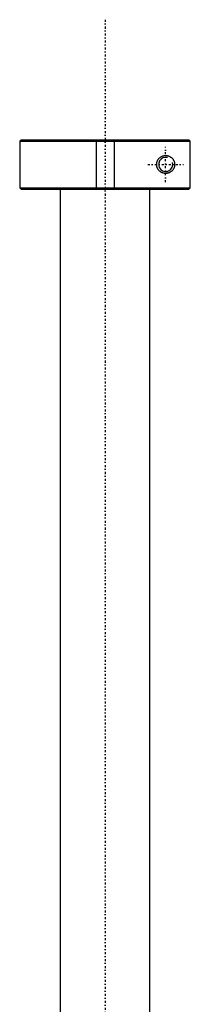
# Model space of a CAD drawing. Extents: x -168 to 702, y -104 to 484.
# Tile 4 of 4: x 631 to 669, y 265 to 484. Entities that reach past the tile are written whole.
import ezdxf

# ---------------------------------------------------------------- set-up
doc = ezdxf.new("R2010")
doc.units = 0
doc.linetypes.add('CENTER', pattern=[1.5, 0.45, -0.5, 0.05, -0.5])
for name, color, linetype in [('AM_0', 7, 'CONTINUOUS'), ('AM_10', 7, 'CONTINUOUS'), ('AM_7', 7, 'CENTER')]:
    doc.layers.add(name, color=color, linetype=linetype)

msp = doc.modelspace()

# ---------------------------------------------------------------- linework, layer by layer
at = {"layer": 'AM_0', "color": 7, "linetype": 'CONTINUOUS'}
for p, q in [((631.3, 457.5), (631, 457.2)), ((631, 457.2), (631, 446.8)), ((631, 457.2), (668.99, 457.2)), ((631.3, 457.5), (668.68, 457.5)), ((668.99, 457.2), (668.68, 457.5)), ((668.99, 446.8), (668.99, 457.2)), ((631, 446.8), (631.3, 446.5)), ((631, 446.8), (668.99, 446.8)), ((631.3, 446.5), (668.68, 446.5)), ((640, 446.5), (640, 212.5)), ((660, 212.5), (660, 446.5)), ((668.68, 446.5), (668.99, 446.8))]:
    msp.add_line(p, q, dxfattribs=at)
msp.add_polyline3d([(661.5, 452, 0), (661.5, 452.01, 0), (661.5, 452.03, 0), (661.5, 452.06, 0), (661.5, 452.07, 0), (661.5, 452.08, 0), (661.5, 452.1, 0), (661.5, 452.13, 0), (661.51, 452.15, 0), (661.51, 452.17, 0), (661.51, 452.2, 0), (661.51, 452.21, 0), (661.51, 452.22, 0), (661.51, 452.24, 0), (661.52, 452.27, 0), (661.52, 452.29, 0), (661.52, 452.31, 0), (661.53, 452.34, 0), (661.53, 452.35, 0), (661.53, 452.36, 0), (661.54, 452.38, 0), (661.54, 452.41, 0), (661.54, 452.42, 0), (661.55, 452.43, 0), (661.55, 452.45, 0), (661.56, 452.47, 0), (661.56, 452.49, 0), (661.56, 452.5, 0), (661.57, 452.52, 0), (661.58, 452.54, 0), (661.58, 452.57, 0), (661.59, 452.59, 0), (661.6, 452.61, 0), (661.6, 452.62, 0), (661.6, 452.63, 0), (661.61, 452.65, 0), (661.62, 452.68, 0), (661.63, 452.7, 0), (661.63, 452.72, 0), (661.64, 452.74, 0), (661.65, 452.75, 0), (661.65, 452.76, 0), (661.66, 452.78, 0), (661.67, 452.81, 0), (661.68, 452.83, 0), (661.69, 452.85, 0), (661.7, 452.87, 0), (661.7, 452.88, 0), (661.71, 452.89, 0), (661.72, 452.91, 0), (661.73, 452.93, 0), (661.74, 452.95, 0), (661.75, 452.97, 0), (661.76, 452.99, 0), (661.77, 453, 0), (661.77, 453.01, 0), (661.78, 453.03, 0), (661.8, 453.05, 0), (661.81, 453.07, 0), (661.82, 453.08, 0), (661.83, 453.1, 0), (661.84, 453.11, 0), (661.84, 453.12, 0), (661.86, 453.14, 0), (661.87, 453.16, 0), (661.87, 453.17, 0), (661.91, 453.22, 0), (661.99, 453.31, 0), (662.07, 453.4, 0), (662.16, 453.49, 0), (662.25, 453.56, 0), (662.35, 453.63, 0), (662.39, 453.67, 0), (662.44, 453.7, 0), (662.54, 453.76, 0), (662.65, 453.81, 0), (662.7, 453.83, 0), (662.75, 453.85, 0), (662.85, 453.89, 0), (662.96, 453.93, 0), (663.01, 453.94, 0), (663.06, 453.95, 0), (663.17, 453.97, 0), (663.27, 453.99, 0), (663.37, 454, 0), (663.47, 454, 0), (663.57, 454, 0), (663.62, 454, 0), (663.67, 453.99, 0), (663.76, 453.98, 0), (663.86, 453.97, 0), (663.96, 453.95, 0), (664.06, 453.92, 0), (664.15, 453.89, 0), (664.2, 453.87, 0), (664.25, 453.85, 0), (664.34, 453.81, 0), (664.44, 453.77, 0), (664.52, 453.72, 0), (664.61, 453.66, 0), (664.7, 453.6, 0), (664.74, 453.57, 0), (664.78, 453.54, 0), (664.86, 453.47, 0), (664.93, 453.4, 0), (665, 453.32, 0), (665.07, 453.24, 0), (665.14, 453.15, 0), (665.17, 453.1, 0), (665.2, 453.05, 0), (665.26, 452.95, 0), (665.29, 452.88, 0), (665.3, 452.87, 0), (665.31, 452.85, 0), (665.32, 452.84, 0), (665.32, 452.83, 0), (665.33, 452.81, 0), (665.34, 452.79, 0), (665.35, 452.77, 0), (665.35, 452.75, 0), (665.36, 452.73, 0), (665.37, 452.72, 0), (665.37, 452.71, 0), (665.38, 452.69, 0), (665.38, 452.67, 0), (665.39, 452.65, 0), (665.4, 452.63, 0), (665.41, 452.61, 0), (665.41, 452.6, 0), (665.41, 452.59, 0), (665.42, 452.57, 0), (665.42, 452.55, 0), (665.43, 452.52, 0), (665.44, 452.5, 0), (665.44, 452.48, 0), (665.44, 452.47, 0), (665.45, 452.46, 0), (665.45, 452.44, 0), (665.46, 452.42, 0), (665.46, 452.41, 0), (665.46, 452.39, 0), (665.46, 452.37, 0), (665.47, 452.35, 0), (665.47, 452.34, 0), (665.47, 452.33, 0), (665.48, 452.31, 0), (665.48, 452.28, 0), (665.48, 452.26, 0), (665.49, 452.24, 0), (665.49, 452.22, 0), (665.49, 452.21, 0), (665.49, 452.19, 0), (665.49, 452.17, 0), (665.49, 452.15, 0), (665.5, 452.13, 0), (665.5, 452.1, 0), (665.5, 452.08, 0), (665.5, 452.07, 0), (665.5, 452.06, 0), (665.5, 452.03, 0), (665.5, 452.01, 0), (665.5, 452, 0), (665.5, 451.99, 0), (665.5, 451.97, 0), (665.5, 451.94, 0), (665.5, 451.93, 0), (665.5, 451.92, 0), (665.5, 451.9, 0), (665.5, 451.87, 0), (665.49, 451.85, 0), (665.49, 451.83, 0), (665.49, 451.81, 0), (665.49, 451.79, 0), (665.49, 451.78, 0), (665.49, 451.76, 0), (665.48, 451.74, 0), (665.48, 451.72, 0), (665.48, 451.69, 0), (665.47, 451.67, 0), (665.47, 451.66, 0), (665.47, 451.65, 0), (665.46, 451.63, 0), (665.46, 451.61, 0), (665.46, 451.59, 0), (665.46, 451.58, 0), (665.45, 451.56, 0), (665.45, 451.54, 0), (665.44, 451.53, 0), (665.44, 451.52, 0), (665.44, 451.5, 0), (665.43, 451.48, 0), (665.42, 451.45, 0), (665.42, 451.43, 0), (665.41, 451.41, 0), (665.41, 451.4, 0), (665.41, 451.39, 0), (665.4, 451.37, 0), (665.39, 451.35, 0), (665.38, 451.33, 0), (665.38, 451.31, 0), (665.37, 451.29, 0), (665.37, 451.28, 0), (665.36, 451.27, 0), (665.35, 451.25, 0), (665.35, 451.23, 0), (665.34, 451.21, 0), (665.33, 451.19, 0), (665.32, 451.17, 0), (665.32, 451.16, 0), (665.31, 451.15, 0), (665.3, 451.13, 0), (665.29, 451.12, 0), (665.26, 451.05, 0), (665.2, 450.95, 0), (665.17, 450.9, 0), (665.14, 450.85, 0), (665.07, 450.76, 0), (665, 450.68, 0), (664.93, 450.6, 0), (664.86, 450.53, 0), (664.78, 450.46, 0), (664.74, 450.43, 0), (664.7, 450.4, 0), (664.61, 450.34, 0), (664.52, 450.28, 0), (664.44, 450.23, 0), (664.34, 450.19, 0), (664.25, 450.15, 0), (664.2, 450.13, 0), (664.15, 450.11, 0), (664.06, 450.08, 0), (663.96, 450.05, 0), (663.86, 450.03, 0), (663.76, 450.02, 0), (663.67, 450.01, 0), (663.62, 450, 0), (663.57, 450, 0), (663.47, 450, 0), (663.37, 450, 0), (663.27, 450.01, 0), (663.17, 450.03, 0), (663.06, 450.05, 0), (663.01, 450.06, 0), (662.96, 450.07, 0), (662.85, 450.11, 0), (662.75, 450.15, 0), (662.7, 450.17, 0), (662.65, 450.19, 0), (662.54, 450.24, 0), (662.44, 450.3, 0), (662.39, 450.33, 0), (662.35, 450.37, 0), (662.25, 450.44, 0), (662.16, 450.51, 0), (662.07, 450.6, 0), (661.99, 450.69, 0), (661.91, 450.78, 0), (661.87, 450.83, 0), (661.87, 450.84, 0), (661.86, 450.86, 0), (661.84, 450.88, 0), (661.84, 450.89, 0), (661.83, 450.9, 0), (661.82, 450.92, 0), (661.81, 450.93, 0), (661.8, 450.95, 0), (661.78, 450.97, 0), (661.77, 450.99, 0), (661.77, 451, 0), (661.76, 451.01, 0), (661.75, 451.03, 0), (661.74, 451.05, 0), (661.73, 451.07, 0), (661.72, 451.09, 0), (661.71, 451.11, 0), (661.7, 451.12, 0), (661.7, 451.13, 0), (661.69, 451.15, 0), (661.68, 451.17, 0), (661.67, 451.19, 0), (661.66, 451.22, 0), (661.65, 451.24, 0), (661.65, 451.25, 0), (661.64, 451.26, 0), (661.63, 451.28, 0), (661.63, 451.3, 0), (661.62, 451.32, 0), (661.61, 451.35, 0), (661.6, 451.37, 0), (661.6, 451.38, 0), (661.6, 451.39, 0), (661.59, 451.41, 0), (661.58, 451.43, 0), (661.58, 451.46, 0), (661.57, 451.48, 0), (661.56, 451.5, 0), (661.56, 451.51, 0), (661.56, 451.53, 0), (661.55, 451.55, 0), (661.55, 451.57, 0), (661.54, 451.58, 0), (661.54, 451.59, 0), (661.54, 451.62, 0), (661.53, 451.64, 0), (661.53, 451.65, 0), (661.53, 451.66, 0), (661.52, 451.69, 0), (661.52, 451.71, 0), (661.52, 451.73, 0), (661.51, 451.76, 0), (661.51, 451.78, 0), (661.51, 451.79, 0), (661.51, 451.8, 0), (661.51, 451.83, 0), (661.51, 451.85, 0), (661.5, 451.87, 0), (661.5, 451.9, 0), (661.5, 451.92, 0), (661.5, 451.93, 0), (661.5, 451.94, 0), (661.5, 451.97, 0), (661.5, 451.99, 0), (661.5, 452, 0)], dxfattribs=at)
at = {"layer": 'AM_10', "color": 7, "linetype": 'CONTINUOUS'}
for p, q in [((648, 457.5), (648, 446.5)), ((652, 457.5), (652, 446.5))]:
    msp.add_line(p, q, dxfattribs=at)
msp.add_arc((663.5, 452), 1.57, 75, 15, dxfattribs=at)
at = {"layer": 'AM_7', "color": 4, "linetype": 'CENTER'}
for p, q in [((650, 484.25), (650, -104.25)), ((663.5, 448.06), (663.5, 455.94)), ((659.56, 452), (667.44, 452))]:
    msp.add_line(p, q, dxfattribs=at)

doc.saveas('drawing.dxf')
